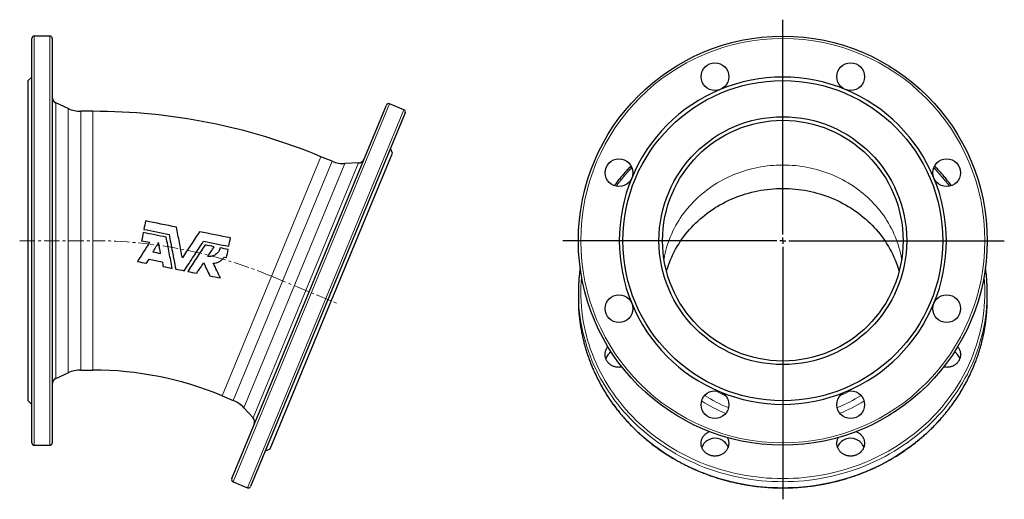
# Model space of a CAD drawing. Header units: millimetres. Extents: x 102 to 921, y 48 to 942.
# Tile 3 of 3: x 102 to 921, y 544 to 942. Entities that reach past the tile are written whole.
import ezdxf

# ---------------------------------------------------------------- set-up
doc = ezdxf.new("R2010")
doc.units = ezdxf.units.MM
doc.linetypes.add('CENTERX2', pattern=[20.32, 12.7, -2.54, 2.54, -2.54])
doc.layers.add('FORMAT', color=7, linetype='Continuous')

# ---------------------------------------------------------------- blocks, each defined once
blk = doc.blocks.new('SW_CENTERMARKSYMBOL_0')
at = {"layer": 'FORMAT', "color": 0}
for p, q in [((0, 5), (0, 183.62)), ((-5, 0), (-183.05, 0)), ((0, 0), (-2.5, 0)), ((0, 0), (0, 2.5)), ((0, 0), (0, -2.5)), ((0, 0), (2.5, 0)), ((5, 0), (184.17, 0)), ((0, -5), (0, -214.9))]:
    blk.add_line(p, q, dxfattribs=at)

msp = doc.modelspace()

# ---------------------------------------------------------------- linework, layer by layer
at = {"color": 7, "linetype": 'Continuous', "lineweight": 25}
for p, q in [((112.24, 590.58), (112.24, 926.58)), ((127.24, 928.58), (114.24, 928.58)), ((129.24, 926.58), (129.24, 758.58)), ((112.24, 894.58), (109.24, 891.58)), ((109.24, 758.58), (109.24, 891.58)), ((142.45, 868.42), (132.13, 873.23)), ((278.5, 560.89), (407.08, 871.31)), ((421.7, 867.42), (409.69, 872.39)), ((163.06, 866.08), (153.01, 866.08)), ((422.79, 864.8), (294.21, 554.38)), ((412.16, 831.32), (410.54, 835.24)), ((361.97, 824.51), (352.68, 828.36)), ((361.27, 708.44), (412.16, 831.32)), ((384, 823.13), (372.63, 822.63)), ((109.24, 625.58), (109.24, 758.58)), ((129.24, 758.58), (129.24, 590.58)), ((272.13, 744.91), (274.15, 744.51)), ((566.71, 715.33), (566.71, 710.36)), ((906.71, 710.36), (906.71, 715.33)), ((310.37, 585.57), (361.27, 708.44)), ((132.13, 643.92), (142.45, 648.73)), ((153.01, 651.08), (163.06, 651.08)), ((109.24, 625.58), (112.24, 622.58)), ((270.4, 629.72), (279.69, 625.88)), ((288.56, 619.67), (296.25, 611.28)), ((114.24, 588.58), (127.24, 588.58)), ((306.45, 583.95), (310.37, 585.57)), ((279.58, 558.27), (291.59, 553.3))]:
    msp.add_line(p, q, dxfattribs=at)
at = {"color": 8, "linetype": 'Continuous', "lineweight": 18}
for p, q in [((114.24, 928.58), (114.24, 588.58)), ((127.24, 758.58), (127.24, 928.58)), ((132.13, 873.23), (132.13, 758.58)), ((142.45, 758.58), (142.45, 868.42)), ((409.69, 872.39), (279.58, 558.27)), ((153.01, 866.08), (153.01, 651.08)), ((163.06, 866.08), (163.06, 651.08)), ((291.59, 553.3), (421.7, 867.42)), ((352.68, 828.36), (270.4, 629.72)), ((279.69, 625.88), (361.97, 824.51)), ((372.63, 822.63), (288.56, 619.67)), ((296.25, 611.28), (384, 823.13)), ((127.24, 588.58), (127.24, 758.58)), ((132.13, 758.58), (132.13, 643.92)), ((142.45, 648.73), (142.45, 758.58))]:
    msp.add_line(p, q, dxfattribs=at)
at = {"color": 8, "linetype": 'Continuous', "lineweight": 18, "flags": 128}
for points in [[(637.89, 743.22), (637.94, 743.49), (638.38, 745.88), (638.89, 748.25), (639.47, 750.61), (640.12, 752.95), (640.83, 755.28), (641.6, 757.59), (642.44, 759.88), (643.35, 762.15), (644.32, 764.4), (645.35, 766.62), (646.45, 768.82), (647.61, 770.99), (648.83, 773.13), (650.11, 775.24), (651.44, 777.31), (652.84, 779.36), (654.3, 781.37), (655.81, 783.35), (657.37, 785.28), (658.99, 787.18), (660.67, 789.04), (662.39, 790.86), (664.17, 792.64), (666, 794.37), (667.87, 796.06), (669.8, 797.7), (671.76, 799.29), (673.78, 800.84), (675.83, 802.34), (677.93, 803.79), (680.07, 805.18), (682.24, 806.52), (684.46, 807.82), (686.71, 809.05), (688.99, 810.23), (691.31, 811.36), (693.66, 812.43), (696.03, 813.44), (698.44, 814.4), (700.87, 815.29), (703.33, 816.13), (705.81, 816.91), (708.31, 817.63), (710.83, 818.28), (713.36, 818.88), (715.92, 819.41), (718.49, 819.88), (721.07, 820.29), (723.66, 820.64), (726.26, 820.92), (728.86, 821.14), (731.47, 821.3), (734.09, 821.4), (736.71, 821.43), (739.33, 821.4), (741.94, 821.3), (744.55, 821.14), (747.16, 820.92), (749.76, 820.64), (752.35, 820.29), (754.93, 819.88), (757.5, 819.41), (760.05, 818.88), (762.59, 818.28), (765.11, 817.63), (767.61, 816.91), (770.09, 816.13), (772.55, 815.29), (774.98, 814.4), (777.38, 813.44), (779.76, 812.43), (782.11, 811.36), (784.42, 810.23), (786.71, 809.05), (788.96, 807.82), (791.17, 806.52), (793.35, 805.18), (795.49, 803.79), (797.58, 802.34), (799.64, 800.84), (801.65, 799.29), (803.62, 797.7), (805.54, 796.06), (807.42, 794.37), (809.25, 792.64), (811.02, 790.86), (812.75, 789.04), (814.42, 787.18), (816.04, 785.28), (817.61, 783.35), (819.12, 781.37), (820.58, 779.36), (821.97, 777.31), (823.31, 775.24), (824.59, 773.13), (825.81, 770.99), (826.97, 768.82), (828.06, 766.62), (829.1, 764.4), (830.07, 762.15), (830.97, 759.88), (831.81, 757.59), (832.59, 755.28), (833.3, 752.95), (833.95, 750.61), (834.52, 748.25), (835.03, 745.88), (835.48, 743.49), (835.52, 743.22)], [(569.29, 729.04), (569.23, 728.28), (568.94, 724.22), (568.77, 720.16), (568.71, 716.1), (568.77, 712.04), (568.94, 707.98), (569.23, 703.92), (569.63, 699.87), (570.15, 695.84), (570.78, 691.82), (571.52, 687.81), (572.38, 683.83), (573.35, 679.87), (574.43, 675.93), (575.63, 672.02), (576.93, 668.14), (578.34, 664.29), (579.87, 660.48), (581.5, 656.7), (583.23, 652.97), (585.07, 649.28), (587.02, 645.63), (589.07, 642.04), (591.22, 638.49), (593.47, 635), (595.81, 631.56), (598.26, 628.19), (600.79, 624.87), (603.43, 621.61), (606.15, 618.42), (608.96, 615.3), (611.86, 612.24), (614.85, 609.26), (617.91, 606.35), (621.06, 603.51), (624.29, 600.75), (627.6, 598.07), (630.98, 595.48), (634.44, 592.96), (637.96, 590.53), (641.55, 588.18), (645.21, 585.93), (648.93, 583.76), (652.71, 581.68), (656.55, 579.7), (660.44, 577.8), (664.38, 576.01), (668.38, 574.31), (672.42, 572.7), (676.5, 571.2), (680.63, 569.79), (684.79, 568.48), (688.99, 567.28), (693.23, 566.18), (697.49, 565.18), (701.78, 564.28), (706.09, 563.49), (710.43, 562.8), (714.78, 562.21), (719.15, 561.74), (723.53, 561.37), (727.92, 561.1), (732.31, 560.94), (736.71, 560.89), (741.11, 560.94), (745.5, 561.1), (749.89, 561.37), (754.27, 561.74), (758.64, 562.21), (762.99, 562.8), (767.32, 563.49), (771.64, 564.28), (775.93, 565.18), (780.19, 566.18), (784.42, 567.28), (788.62, 568.48), (792.79, 569.79), (796.91, 571.2), (801, 572.7), (805.04, 574.31), (809.03, 576.01), (812.98, 577.8), (816.87, 579.7), (820.71, 581.68), (824.49, 583.76), (828.21, 585.93), (831.86, 588.18), (835.46, 590.53), (838.98, 592.96), (842.43, 595.48), (845.82, 598.07), (849.12, 600.75), (852.35, 603.51), (855.5, 606.35), (858.57, 609.26), (861.56, 612.24), (864.46, 615.3), (867.27, 618.42), (869.99, 621.61), (872.62, 624.87), (875.16, 628.19), (877.61, 631.56), (879.95, 635), (882.2, 638.49), (884.35, 642.04), (886.4, 645.63), (888.34, 649.28), (890.18, 652.97), (891.92, 656.7), (893.55, 660.48), (895.07, 664.29), (896.49, 668.14), (897.79, 672.02), (898.98, 675.93), (900.07, 679.87), (901.04, 683.83), (901.9, 687.81), (902.64, 691.82), (903.27, 695.84), (903.79, 699.87), (904.19, 703.92), (904.48, 707.98), (904.65, 712.04), (904.71, 716.1), (904.65, 720.16), (904.48, 724.22), (904.19, 728.28), (904.12, 729.04)], [(906.61, 710.1), (906.48, 707.11), (906.18, 703.01), (905.78, 698.92), (905.25, 694.83), (904.62, 690.76), (903.86, 686.71), (902.99, 682.68), (902.01, 678.67), (900.92, 674.68), (899.71, 670.73), (898.39, 666.8), (896.96, 662.91), (895.42, 659.05), (893.77, 655.23), (892.01, 651.45), (890.15, 647.72), (888.18, 644.03), (886.11, 640.39), (883.93, 636.8), (881.66, 633.27), (879.28, 629.79), (876.81, 626.37), (874.24, 623.02), (871.58, 619.72), (868.82, 616.49), (865.98, 613.33), (863.04, 610.24), (860.02, 607.22), (856.92, 604.28), (853.73, 601.41), (850.46, 598.62), (847.11, 595.9), (843.69, 593.28), (840.2, 590.73), (836.63, 588.27), (833, 585.9), (829.3, 583.61), (825.53, 581.42), (821.71, 579.32), (817.83, 577.31), (813.89, 575.39), (809.9, 573.57), (805.85, 571.85), (801.76, 570.23), (797.63, 568.71), (793.46, 567.28), (789.24, 565.96), (784.99, 564.74), (780.71, 563.63), (776.39, 562.61), (772.05, 561.71), (767.69, 560.9), (763.3, 560.21), (758.9, 559.62), (754.48, 559.13), (750.05, 558.76), (745.61, 558.49), (741.16, 558.33), (736.71, 558.27), (732.26, 558.33), (727.81, 558.49), (723.37, 558.76), (718.94, 559.13), (714.52, 559.62), (710.11, 560.21), (705.73, 560.9), (701.36, 561.71), (697.02, 562.61), (692.71, 563.63), (688.43, 564.74), (684.18, 565.96), (679.96, 567.28), (675.79, 568.71), (671.65, 570.23), (667.56, 571.85), (663.52, 573.57), (659.53, 575.39), (655.59, 577.31), (651.71, 579.32), (647.88, 581.42), (644.12, 583.61), (640.42, 585.9), (636.79, 588.27), (633.22, 590.73), (629.72, 593.28), (626.3, 595.9), (622.96, 598.62), (619.69, 601.41), (616.5, 604.28), (613.39, 607.22), (610.37, 610.24), (607.44, 613.33), (604.59, 616.49), (601.84, 619.72), (599.18, 623.02), (596.61, 626.37), (594.13, 629.79), (591.76, 633.27), (589.48, 636.8), (587.31, 640.39), (585.24, 644.03), (583.27, 647.72), (581.41, 651.45), (579.65, 655.23), (578, 659.05), (576.46, 662.91), (575.03, 666.8), (573.71, 670.73), (572.5, 674.68), (571.41, 678.67), (570.42, 682.68), (569.56, 686.71), (568.8, 690.76), (568.16, 694.83), (567.64, 698.92), (567.23, 703.01), (566.94, 707.11), (566.79, 710.54)], [(566.81, 704.99), (566.94, 702.14), (567.23, 698.04), (567.64, 693.94), (568.16, 689.86), (568.8, 685.79), (569.56, 681.74), (570.42, 677.7), (571.41, 673.69), (572.5, 669.71), (573.71, 665.75), (575.03, 661.82), (576.46, 657.93), (578, 654.07), (579.65, 650.25), (581.41, 646.48), (583.27, 642.74), (585.24, 639.05), (587.31, 635.42), (589.48, 631.83), (591.76, 628.3), (594.13, 624.82), (596.61, 621.4), (599.18, 618.04), (601.84, 614.75), (604.59, 611.52), (607.44, 608.36), (610.37, 605.27), (613.39, 602.25), (616.5, 599.3), (619.69, 596.43), (622.96, 593.64), (626.3, 590.93), (629.72, 588.3), (633.22, 585.75), (636.79, 583.29), (640.42, 580.92), (644.12, 578.64), (647.88, 576.44), (651.71, 574.34), (655.59, 572.33), (659.53, 570.42), (663.52, 568.6), (667.56, 566.88), (671.65, 565.25), (675.79, 563.73), (679.96, 562.31), (684.18, 560.99), (688.43, 559.77), (692.71, 558.65), (697.02, 557.64), (701.36, 556.73), (705.73, 555.93), (710.11, 555.23), (714.52, 554.64), (718.94, 554.16), (723.37, 553.78), (727.81, 553.51), (732.26, 553.35), (736.71, 553.3)], [(736.71, 553.3), (741.16, 553.35), (745.61, 553.51), (750.05, 553.78), (754.48, 554.16), (758.9, 554.64), (763.3, 555.23), (767.69, 555.93), (772.05, 556.73), (776.39, 557.64), (780.71, 558.65), (784.99, 559.77), (789.24, 560.99), (793.46, 562.31), (797.63, 563.73), (801.76, 565.25), (805.85, 566.88), (809.9, 568.6), (813.89, 570.42), (817.83, 572.33), (821.71, 574.34), (825.53, 576.44), (829.3, 578.64), (833, 580.92), (836.63, 583.29), (840.2, 585.75), (843.69, 588.3), (847.11, 590.93), (850.46, 593.64), (853.73, 596.43), (856.92, 599.3), (860.02, 602.25), (863.04, 605.27), (865.98, 608.36), (868.82, 611.52), (871.58, 614.75), (874.24, 618.04), (876.81, 621.4), (879.28, 624.82), (881.66, 628.3), (883.93, 631.83), (886.11, 635.42), (888.18, 639.05), (890.15, 642.74), (892.01, 646.48), (893.77, 650.25), (895.42, 654.07), (896.96, 657.93), (898.39, 661.82), (899.71, 665.75), (900.92, 669.71), (902.01, 673.69), (902.99, 677.7), (903.86, 681.74), (904.62, 685.79), (905.25, 689.86), (905.78, 693.94), (906.18, 698.04), (906.48, 702.14), (906.63, 705.48)]]:
    msp.add_lwpolyline(points, dxfattribs=at)
at = {"color": 7, "linetype": 'Continuous', "lineweight": 25, "flags": 128}
for points in [[(640, 733.12), (640.12, 733.5), (640.83, 735.83), (641.6, 738.14), (642.44, 740.43), (643.35, 742.7), (644.32, 744.95), (645.35, 747.17), (646.45, 749.37), (647.61, 751.54), (648.83, 753.68), (650.11, 755.79), (651.44, 757.87), (652.84, 759.91), (654.3, 761.92), (655.81, 763.9), (657.37, 765.84), (658.99, 767.73), (660.67, 769.59), (662.39, 771.41), (664.17, 773.19), (666, 774.92), (667.87, 776.61), (669.8, 778.25), (671.76, 779.85), (673.78, 781.39), (675.83, 782.89), (677.93, 784.34), (680.07, 785.73), (682.24, 787.08), (684.46, 788.37), (686.71, 789.6), (688.99, 790.79), (691.31, 791.91), (693.66, 792.98), (696.03, 793.99), (698.44, 794.95), (700.87, 795.84), (703.33, 796.68), (705.81, 797.46), (708.31, 798.18), (710.83, 798.83), (713.36, 799.43), (715.92, 799.96), (718.49, 800.43), (721.07, 800.84), (723.66, 801.19), (726.26, 801.47), (728.86, 801.7), (731.47, 801.85), (734.09, 801.95), (736.71, 801.98), (739.33, 801.95), (741.94, 801.85), (744.55, 801.7), (747.16, 801.47), (749.76, 801.19), (752.35, 800.84), (754.93, 800.43), (757.5, 799.96), (760.05, 799.43), (762.59, 798.83), (765.11, 798.18), (767.61, 797.46), (770.09, 796.68), (772.55, 795.84), (774.98, 794.95), (777.38, 793.99), (779.76, 792.98), (782.11, 791.91), (784.42, 790.79), (786.71, 789.6), (788.96, 788.37), (791.17, 787.08), (793.35, 785.73), (795.49, 784.34), (797.58, 782.89), (799.64, 781.39), (801.65, 779.85), (803.62, 778.25), (805.54, 776.61), (807.42, 774.92), (809.25, 773.19), (811.02, 771.41), (812.75, 769.59), (814.42, 767.73), (816.04, 765.84), (817.61, 763.9), (819.12, 761.92), (820.58, 759.91), (821.97, 757.87), (823.31, 755.79), (824.59, 753.68), (825.81, 751.54), (826.97, 749.37), (828.06, 747.17), (829.1, 744.95), (830.07, 742.7), (830.97, 740.43), (831.81, 738.14), (832.59, 735.83), (833.3, 733.5), (833.41, 733.12)], [(566.71, 710.36), (566.77, 706.25), (566.81, 704.99)], [(906.63, 705.48), (906.65, 706.25), (906.71, 710.36)], [(603, 653.59), (602.72, 653.54), (602.15, 653.44), (601.58, 653.38), (601.01, 653.34), (600.44, 653.32), (599.86, 653.34), (599.29, 653.38), (598.72, 653.44), (598.16, 653.54), (597.6, 653.65), (597.05, 653.8), (596.5, 653.97), (595.97, 654.16), (595.45, 654.38), (594.94, 654.62), (594.44, 654.88), (593.96, 655.17), (593.49, 655.48), (593.04, 655.81), (592.61, 656.16), (592.2, 656.53), (591.81, 656.92), (591.45, 657.33), (591.1, 657.75), (590.78, 658.19), (590.48, 658.64), (590.2, 659.1), (589.95, 659.58), (589.73, 660.07), (589.54, 660.57), (589.37, 661.07), (589.22, 661.59), (589.11, 662.1), (589.03, 662.63), (588.97, 663.16), (588.94, 663.68), (588.94, 664.21), (588.97, 664.74), (589.03, 665.27), (589.11, 665.79), (589.22, 666.31), (589.37, 666.83), (589.54, 667.33), (589.73, 667.83), (589.95, 668.32), (590.2, 668.8), (590.48, 669.26), (590.78, 669.71), (591.1, 670.15), (591.34, 670.45)], [(882.08, 670.45), (882.32, 670.15), (882.64, 669.71), (882.94, 669.26), (883.21, 668.8), (883.46, 668.32), (883.69, 667.83), (883.88, 667.33), (884.05, 666.83), (884.19, 666.31), (884.31, 665.79), (884.39, 665.27), (884.45, 664.74), (884.48, 664.21), (884.48, 663.68), (884.45, 663.16), (884.39, 662.63), (884.31, 662.1), (884.19, 661.59), (884.05, 661.07), (883.88, 660.57), (883.69, 660.07), (883.46, 659.58), (883.21, 659.1), (882.94, 658.64), (882.64, 658.19), (882.32, 657.75), (881.97, 657.33), (881.6, 656.92), (881.21, 656.53), (880.8, 656.16), (880.37, 655.81), (879.92, 655.48), (879.46, 655.17), (878.98, 654.88), (878.48, 654.62), (877.97, 654.38), (877.45, 654.16), (876.91, 653.97), (876.37, 653.8), (875.82, 653.65), (875.26, 653.54), (874.69, 653.44), (874.13, 653.38), (873.55, 653.34), (872.98, 653.32), (872.41, 653.34), (871.84, 653.38), (871.27, 653.44), (870.7, 653.54), (870.42, 653.59)], [(690.54, 594.97), (690.75, 594.57), (690.97, 594.08), (691.16, 593.58), (691.33, 593.08), (691.47, 592.56), (691.59, 592.04), (691.67, 591.52), (691.73, 590.99), (691.76, 590.46), (691.76, 589.93), (691.73, 589.41), (691.67, 588.88), (691.59, 588.35), (691.47, 587.84), (691.33, 587.32), (691.16, 586.82), (690.97, 586.32), (690.75, 585.83), (690.5, 585.35), (690.22, 584.89), (689.92, 584.44), (689.6, 584), (689.25, 583.58), (688.89, 583.17), (688.5, 582.78), (688.08, 582.41), (687.65, 582.06), (687.21, 581.73), (686.74, 581.42), (686.26, 581.13), (685.76, 580.87), (685.25, 580.63), (684.73, 580.41), (684.2, 580.22), (683.65, 580.05), (683.1, 579.9), (682.54, 579.79), (681.98, 579.69), (681.41, 579.63), (680.84, 579.59), (680.26, 579.57), (679.69, 579.59), (679.12, 579.63), (678.55, 579.69), (677.98, 579.79), (677.43, 579.9), (676.87, 580.05), (676.33, 580.22), (675.8, 580.41), (675.27, 580.63), (674.76, 580.87), (674.27, 581.13), (673.78, 581.42), (673.32, 581.73), (672.87, 582.06), (672.44, 582.41), (672.03, 582.78), (671.64, 583.17), (671.27, 583.58), (670.93, 584), (670.6, 584.44), (670.3, 584.89), (670.03, 585.35), (669.78, 585.83), (669.56, 586.32), (669.36, 586.82), (669.19, 587.32), (669.05, 587.84), (668.94, 588.35), (668.85, 588.88), (668.79, 589.41), (668.77, 589.93), (668.77, 590.46), (668.79, 590.99), (668.85, 591.52), (668.94, 592.04), (669.05, 592.56), (669.19, 593.08), (669.36, 593.58), (669.56, 594.08), (669.78, 594.57), (670.03, 595.05), (670.3, 595.51), (670.6, 595.96), (670.93, 596.4), (671.27, 596.82), (671.64, 597.23), (672.03, 597.62), (672.44, 597.99), (672.87, 598.34), (673.32, 598.67), (673.78, 598.98), (674.27, 599.27), (674.76, 599.53), (675.27, 599.77), (675.63, 599.93)], [(797.78, 599.93), (798.14, 599.77), (798.65, 599.53), (799.15, 599.27), (799.63, 598.98), (800.1, 598.67), (800.55, 598.34), (800.98, 597.99), (801.39, 597.62), (801.78, 597.23), (802.15, 596.82), (802.49, 596.4), (802.81, 595.96), (803.11, 595.51), (803.39, 595.05), (803.64, 594.57), (803.86, 594.08), (804.06, 593.58), (804.22, 593.08), (804.37, 592.56), (804.48, 592.04), (804.57, 591.52), (804.62, 590.99), (804.65, 590.46), (804.65, 589.93), (804.62, 589.41), (804.57, 588.88), (804.48, 588.35), (804.37, 587.84), (804.22, 587.32), (804.06, 586.82), (803.86, 586.32), (803.64, 585.83), (803.39, 585.35), (803.11, 584.89), (802.81, 584.44), (802.49, 584), (802.15, 583.58), (801.78, 583.17), (801.39, 582.78), (800.98, 582.41), (800.55, 582.06), (800.1, 581.73), (799.63, 581.42), (799.15, 581.13), (798.65, 580.87), (798.14, 580.63), (797.62, 580.41), (797.09, 580.22), (796.54, 580.05), (795.99, 579.9), (795.43, 579.79), (794.87, 579.69), (794.3, 579.63), (793.73, 579.59), (793.15, 579.57), (792.58, 579.59), (792.01, 579.63), (791.44, 579.69), (790.88, 579.79), (790.32, 579.9), (789.76, 580.05), (789.22, 580.22), (788.69, 580.41), (788.16, 580.63), (787.65, 580.87), (787.16, 581.13), (786.68, 581.42), (786.21, 581.73), (785.76, 582.06), (785.33, 582.41), (784.92, 582.78), (784.53, 583.17), (784.16, 583.58), (783.82, 584), (783.49, 584.44), (783.2, 584.89), (782.92, 585.35), (782.67, 585.83), (782.45, 586.32), (782.25, 586.82), (782.08, 587.32), (781.94, 587.84), (781.83, 588.35), (781.74, 588.88), (781.69, 589.41), (781.66, 589.93), (781.66, 590.46), (781.69, 590.99), (781.74, 591.52), (781.83, 592.04), (781.94, 592.56), (782.08, 593.08), (782.25, 593.58), (782.45, 594.08), (782.67, 594.57), (782.88, 594.97)]]:
    msp.add_lwpolyline(points, dxfattribs=at)
at = {"color": 7, "linetype": 'Continuous', "lineweight": 25}
for centre, radius in [((736.71, 758.58), 170), ((680.26, 894.85), 11.5), ((793.15, 894.85), 11.5), ((736.71, 758.58), 133), ((736.71, 758.58), 103), ((736.71, 758.58), 100), ((600.44, 815.02), 11.5), ((872.98, 815.02), 11.5), ((600.44, 702.13), 11.5), ((872.98, 702.13), 11.5), ((680.26, 622.3), 11.5), ((793.15, 622.3), 11.5)]:
    msp.add_circle(centre, radius, dxfattribs=at)
at = {"color": 8, "linetype": 'Continuous', "lineweight": 18}
msp.add_circle((736.71, 758.58), 168, dxfattribs=at)
at = {"color": 7, "linetype": 'Continuous', "lineweight": 25}
for centre, radius, start, end in [((114.24, 926.58), 2, 90, 180), ((127.24, 926.58), 2, 0, 90), ((736.71, 758.58), 136, 67.5, 112.5), ((134.24, 877.76), 5, 180, 245), ((736.71, 758.58), 136, 112.5, 157.5), ((736.71, 758.58), 136, 22.5, 67.5), ((153.01, 891.08), 25, 245, 270), ((408.93, 870.55), 2, 67.5, 157.5), ((163.06, 370.58), 495.5, 67.5, 90), ((420.94, 865.57), 2, 337.5, 67.5), ((371.53, 847.61), 25, 247.5, 272.5), ((383.78, 828.12), 5, 272.5, 337.5), ((736.71, 758.58), 136, 157.5, 202.5), ((736.71, 758.58), 136, 337.5, 22.5), ((711.82, 715.33), 145.11, 177.88119, 181.89178), ((761.59, 715.33), 145.11, 357.93263, 1.98761), ((736.71, 758.58), 136, 202.5, 247.5), ((736.71, 758.58), 136, 292.5, 337.5), ((599.62, 657.07), 10.76, 121.63776, 160.31821), ((873.8, 657.07), 10.76, 19.68179, 58.36224), ((153.01, 626.08), 25, 90, 115), ((163.06, 370.58), 280.5, 67.5, 90), ((134.24, 639.39), 5, 115, 180), ((736.71, 758.58), 136, 247.5, 292.5), ((270.12, 602.78), 25, 42.5, 67.5), ((292.56, 607.9), 5, 337.5, 42.5), ((114.24, 590.58), 2, 180, 270), ((127.24, 590.58), 2, 270, 0), ((680.23, 582.65), 11.73, 67.80492, 158.49804), ((680.88, 583.19), 10.99, 19.98073, 69.87823), ((792.53, 583.19), 10.99, 110.12177, 160.01927), ((793.19, 582.65), 11.73, 21.50196, 112.19508), ((280.35, 560.12), 2, 157.5, 247.5), ((292.36, 555.15), 2, 247.5, 337.5)]:
    msp.add_arc(centre, radius, start, end, dxfattribs=at)
at = {"color": 8, "linetype": 'Continuous', "lineweight": 18}
for centre, radius, start, end in [((724.61, 709.96), 157.52, 136.08483, 143.45065), ((748.8, 709.96), 157.52, 36.54935, 43.91517), ((735, 733.04), 113.08, 241.36697, 246.02364), ((738.41, 733.04), 113.08, 293.97636, 298.63303), ((734.71, 728.63), 122.3, 237.60323, 248.17039), ((734.83, 729.34), 117.75, 237.57016, 248.41018), ((738.62, 729.29), 117.68, 291.58678, 302.43289), ((738.68, 728.7), 122.37, 291.83258, 302.3938)]:
    msp.add_arc(centre, radius, start, end, dxfattribs=at)
at = {"color": 7, "linetype": 'Continuous', "lineweight": 25}
for points, knots in [([(610.47, 820.63), (610.34, 820.5), (609.75, 819.89), (608.71, 818.8), (607.34, 817.34), (606, 815.86), (604.68, 814.37), (603.37, 812.87), (602.09, 811.35), (600.83, 809.82), (599.59, 808.27), (598.37, 806.71), (597.33, 805.36), (596.72, 804.53), (596.49, 804.22)], [0, 0, 0, 0, 0.025192, 0.117418, 0.209642, 0.301864, 0.394085, 0.486304, 0.578522, 0.670738, 0.762952, 0.855165, 0.947376, 1, 1, 1, 1]), ([(876.92, 804.23), (876.87, 804.3), (876.43, 804.9), (875.58, 806.02), (874.37, 807.59), (873.13, 809.15), (871.88, 810.69), (870.6, 812.21), (869.31, 813.72), (867.99, 815.22), (866.66, 816.7), (865.31, 818.16), (864.07, 819.47), (863.28, 820.29), (862.95, 820.62)], [0, 0, 0, 0, 0.012091, 0.104361, 0.196633, 0.288907, 0.381182, 0.473459, 0.565738, 0.658018, 0.7503, 0.842583, 0.934869, 1, 1, 1, 1]), ([(237.42, 744.39), (236.6, 748.65), (235.78, 752.9), (234.14, 761.38), (233.33, 765.61), (232.52, 769.83)], [0, 0, 0, 0, 0.5, 0.5, 1, 1, 1, 1]), ([(228.99, 735.58), (228.16, 739.88), (227.33, 744.18), (225.67, 752.82), (224.84, 757.14), (224, 761.48)], [0, 0, 0, 0, 0.5, 0.5, 1, 1, 1, 1]), ([(226.34, 763.81), (227.27, 758.99), (228.2, 754.18), (230.05, 744.58), (230.97, 739.78), (231.89, 735)], [0, 0, 0, 0, 0.5, 0.5, 1, 1, 1, 1]), ([(251.68, 766.02), (249.32, 762.43), (246.94, 758.84), (242.19, 751.62), (239.81, 748.01), (237.42, 744.39)], [0, 0, 0, 0, 0.5, 0.5, 1, 1, 1, 1]), ([(238.93, 733.6), (241.61, 737.67), (244.3, 741.74), (249.68, 749.91), (252.38, 754), (255.08, 758.09)], [0, 0, 0, 0, 0.5, 0.5, 1, 1, 1, 1]), ([(256.35, 755.04), (253.92, 751.36), (251.5, 747.68), (246.66, 740.34), (244.24, 736.68), (241.83, 733.02)], [0, 0, 0, 0, 0.5, 0.5, 1, 1, 1, 1]), ([(268.76, 752.57), (268.65, 752.01), (268.48, 751.47), (268.16, 750.68), (268.04, 750.42), (267.78, 749.92), (267.63, 749.67), (267.16, 748.95), (266.81, 748.51), (266.02, 747.7), (265.57, 747.32), (264.64, 746.67), (264.15, 746.39), (263.36, 746.05), (263.09, 745.94), (262.55, 745.76), (262.28, 745.69), (261.45, 745.5), (260.88, 745.42), (259.73, 745.39), (259.16, 745.42), (258.59, 745.51)], [0, 0, 0, 0, 0.125, 0.125, 0.1875, 0.1875, 0.25, 0.25, 0.375, 0.375, 0.5, 0.5, 0.625, 0.625, 0.6875, 0.6875, 0.75, 0.75, 0.875, 0.875, 1, 1, 1, 1]), ([(263.13, 739.86), (264.03, 739.88), (264.92, 740), (266.21, 740.35), (266.64, 740.49), (267.48, 740.83), (267.88, 741.02), (268.66, 741.46), (269.03, 741.7), (269.76, 742.24), (270.11, 742.53), (271.08, 743.46), (271.65, 744.15), (272.13, 744.91)], [0, 0, 0, 0, 0.25, 0.25, 0.375, 0.375, 0.5, 0.5, 0.625, 0.625, 0.75, 0.75, 1, 1, 1, 1]), ([(568.21, 736.15), (568.18, 736), (568.07, 735.21), (567.88, 733.78), (567.65, 731.86), (567.44, 729.94), (567.26, 728.02), (567.1, 726.1), (566.97, 724.18), (566.87, 722.38), (566.83, 721.22), (566.81, 720.71)], [0, 0, 0, 0, 0.029977, 0.154302, 0.278626, 0.402949, 0.527272, 0.651594, 0.775915, 0.900236, 1, 1, 1, 1]), ([(906.62, 720.38), (906.61, 720.72), (906.57, 721.71), (906.49, 723.35), (906.37, 725.27), (906.23, 727.19), (906.06, 729.11), (905.86, 731.03), (905.64, 732.95), (905.43, 734.64), (905.27, 735.7), (905.21, 736.12)], [0, 0, 0, 0, 0.066111, 0.18803, 0.30995, 0.431869, 0.553789, 0.67571, 0.797631, 0.919553, 1, 1, 1, 1]), ([(566.81, 704.98), (566.82, 704.74), (566.85, 703.87), (566.93, 702.35), (567.04, 700.42), (567.19, 698.5), (567.36, 696.58), (567.55, 694.66), (567.77, 692.74), (568.02, 690.83), (568.29, 688.92), (568.59, 687.01), (568.91, 685.11), (569.26, 683.21), (569.63, 681.31), (570.03, 679.42), (570.45, 677.53), (570.9, 675.65), (571.37, 673.77), (571.87, 671.9), (572.39, 670.04), (572.94, 668.18), (573.51, 666.32), (574.1, 664.48), (574.72, 662.64), (575.37, 660.8), (576.04, 658.98), (576.73, 657.16), (577.45, 655.35), (578.19, 653.55), (578.95, 651.76), (579.74, 649.97), (580.56, 648.2), (581.39, 646.43), (582.25, 644.68), (583.13, 642.93), (584.04, 641.2), (584.97, 639.47), (585.92, 637.76), (586.89, 636.05), (587.89, 634.36), (588.9, 632.68), (589.95, 631.01), (591.01, 629.35), (592.09, 627.7), (593.2, 626.07), (594.33, 624.45), (595.48, 622.84), (596.65, 621.25), (597.84, 619.67), (599.05, 618.1), (600.29, 616.55), (601.54, 615.01), (602.81, 613.48), (604.11, 611.97), (605.42, 610.47), (606.76, 608.99), (608.11, 607.53), (609.48, 606.08), (610.87, 604.64), (612.29, 603.22), (613.72, 601.82), (615.16, 600.44), (616.63, 599.07), (618.11, 597.71), (619.62, 596.38), (621.14, 595.06), (622.67, 593.76), (624.23, 592.47), (625.8, 591.21), (627.39, 589.96), (628.99, 588.73), (630.61, 587.51), (632.25, 586.32), (633.9, 585.15), (635.57, 583.99), (637.25, 582.85), (638.95, 581.73), (640.66, 580.64), (642.39, 579.56), (644.13, 578.5), (645.89, 577.46), (647.65, 576.44), (649.44, 575.44), (651.23, 574.46), (653.04, 573.5), (654.86, 572.56), (656.69, 571.64), (658.54, 570.75), (660.4, 569.87), (662.26, 569.02), (664.14, 568.18), (666.03, 567.37), (667.94, 566.58), (669.85, 565.81), (671.77, 565.06), (673.7, 564.34), (675.64, 563.64), (677.59, 562.95), (679.55, 562.29), (681.52, 561.66), (683.49, 561.04), (685.48, 560.45), (687.47, 559.88), (689.47, 559.33), (691.47, 558.81), (693.48, 558.31), (695.5, 557.83), (697.53, 557.37), (699.56, 556.94), (701.6, 556.53), (703.64, 556.15), (705.69, 555.78), (707.74, 555.44), (709.79, 555.13), (711.85, 554.83), (713.92, 554.56), (715.99, 554.31), (718.06, 554.09), (720.13, 553.89), (722.21, 553.72), (724.28, 553.56), (726.36, 553.43), (728.44, 553.33), (730.53, 553.25), (732.61, 553.19), (734.67, 553.15), (736.04, 553.15), (736.71, 553.15)], [0, 0, 0, 0, 0.002935, 0.010907, 0.01888, 0.026852, 0.034825, 0.042798, 0.05077, 0.058743, 0.066716, 0.074689, 0.082661, 0.090634, 0.098607, 0.10658, 0.114554, 0.122527, 0.1305, 0.138473, 0.146447, 0.154421, 0.162394, 0.170368, 0.178342, 0.186316, 0.19429, 0.202264, 0.210239, 0.218213, 0.226188, 0.234162, 0.242137, 0.250112, 0.258087, 0.266062, 0.274038, 0.282013, 0.289989, 0.297965, 0.305941, 0.313917, 0.321893, 0.329869, 0.337846, 0.345823, 0.353799, 0.361776, 0.369753, 0.377731, 0.385708, 0.393685, 0.401663, 0.409641, 0.417619, 0.425597, 0.433575, 0.441554, 0.449532, 0.457511, 0.465489, 0.473468, 0.481447, 0.489427, 0.497406, 0.505385, 0.513365, 0.521344, 0.529324, 0.537304, 0.545284, 0.553264, 0.561245, 0.569225, 0.577205, 0.585186, 0.593167, 0.601147, 0.609128, 0.617109, 0.62509, 0.633071, 0.641053, 0.649034, 0.657015, 0.664997, 0.672979, 0.68096, 0.688942, 0.696924, 0.704906, 0.712888, 0.72087, 0.728852, 0.736834, 0.744816, 0.752799, 0.760781, 0.768763, 0.776746, 0.784728, 0.792711, 0.800693, 0.808676, 0.816659, 0.824642, 0.832624, 0.840607, 0.84859, 0.856573, 0.864556, 0.872539, 0.880522, 0.888505, 0.896488, 0.904471, 0.912454, 0.920437, 0.92842, 0.936404, 0.944387, 0.95237, 0.960353, 0.968336, 0.97632, 0.984303, 0.992286, 1, 1, 1, 1]), ([(736.71, 553.15), (737.08, 553.15), (738.14, 553.15), (739.9, 553.17), (741.98, 553.22), (744.06, 553.29), (746.14, 553.38), (748.22, 553.5), (750.3, 553.65), (752.38, 553.81), (754.45, 554), (756.53, 554.21), (758.59, 554.45), (760.66, 554.71), (762.72, 554.99), (764.78, 555.3), (766.83, 555.63), (768.88, 555.98), (770.93, 556.36), (772.97, 556.76), (775, 557.18), (777.03, 557.63), (779.05, 558.1), (781.07, 558.59), (783.08, 559.1), (785.08, 559.64), (787.07, 560.2), (789.06, 560.78), (791.04, 561.39), (793.01, 562.01), (794.97, 562.66), (796.93, 563.33), (798.87, 564.03), (800.81, 564.74), (802.73, 565.48), (804.65, 566.24), (806.55, 567.02), (808.45, 567.83), (810.33, 568.65), (812.21, 569.5), (814.07, 570.36), (815.92, 571.25), (817.76, 572.16), (819.58, 573.09), (821.4, 574.04), (823.2, 575.01), (824.99, 576), (826.76, 577.01), (828.52, 578.04), (830.27, 579.09), (832, 580.16), (833.72, 581.25), (835.43, 582.36), (837.12, 583.49), (838.79, 584.64), (840.45, 585.81), (842.09, 586.99), (843.72, 588.2), (845.33, 589.42), (846.93, 590.66), (848.51, 591.92), (850.07, 593.19), (851.61, 594.49), (853.14, 595.8), (854.65, 597.13), (856.14, 598.47), (857.62, 599.84), (859.07, 601.22), (860.51, 602.61), (861.93, 604.02), (863.33, 605.45), (864.71, 606.89), (866.07, 608.35), (867.42, 609.83), (868.74, 611.32), (870.04, 612.82), (871.33, 614.34), (872.59, 615.87), (873.83, 617.42), (875.05, 618.98), (876.25, 620.56), (877.43, 622.15), (878.59, 623.75), (879.73, 625.37), (880.85, 626.99), (881.94, 628.63), (883.01, 630.29), (884.06, 631.95), (885.09, 633.63), (886.1, 635.32), (887.08, 637.01), (888.04, 638.72), (888.98, 640.45), (889.9, 642.18), (890.79, 643.92), (891.66, 645.67), (892.5, 647.43), (893.32, 649.2), (894.12, 650.98), (894.9, 652.77), (895.65, 654.57), (896.38, 656.38), (897.08, 658.19), (897.76, 660.01), (898.42, 661.84), (899.05, 663.68), (899.65, 665.52), (900.24, 667.37), (900.79, 669.23), (901.33, 671.09), (901.83, 672.96), (902.32, 674.84), (902.78, 676.72), (903.21, 678.6), (903.62, 680.49), (904, 682.39), (904.36, 684.28), (904.69, 686.19), (905, 688.09), (905.28, 690), (905.54, 691.91), (905.77, 693.83), (905.98, 695.75), (906.16, 697.67), (906.31, 699.59), (906.44, 701.51), (906.55, 703.44), (906.61, 704.75), (906.62, 705.43), (906.63, 705.47)], [0, 0, 0, 0, 0.004213, 0.01218, 0.020147, 0.028115, 0.036082, 0.044049, 0.052016, 0.059983, 0.067951, 0.075918, 0.083885, 0.091852, 0.099819, 0.107787, 0.115754, 0.123721, 0.131688, 0.139655, 0.147622, 0.155589, 0.163556, 0.171523, 0.17949, 0.187457, 0.195423, 0.20339, 0.211357, 0.219324, 0.22729, 0.235257, 0.243224, 0.25119, 0.259157, 0.267123, 0.275089, 0.283056, 0.291022, 0.298988, 0.306954, 0.31492, 0.322886, 0.330852, 0.338818, 0.346784, 0.35475, 0.362715, 0.370681, 0.378646, 0.386611, 0.394577, 0.402542, 0.410507, 0.418472, 0.426437, 0.434401, 0.442366, 0.450331, 0.458295, 0.46626, 0.474224, 0.482188, 0.490152, 0.498116, 0.50608, 0.514043, 0.522007, 0.52997, 0.537933, 0.545896, 0.553859, 0.561822, 0.569785, 0.577748, 0.58571, 0.593672, 0.601635, 0.609597, 0.617558, 0.62552, 0.633482, 0.641443, 0.649405, 0.657366, 0.665327, 0.673288, 0.681248, 0.689209, 0.697169, 0.70513, 0.71309, 0.72105, 0.72901, 0.73697, 0.744929, 0.752889, 0.760848, 0.768807, 0.776766, 0.784725, 0.792684, 0.800642, 0.808601, 0.816559, 0.824518, 0.832476, 0.840434, 0.848392, 0.856349, 0.864307, 0.872265, 0.880222, 0.88818, 0.896137, 0.904094, 0.912052, 0.920009, 0.927966, 0.935923, 0.94388, 0.951836, 0.959793, 0.96775, 0.975707, 0.983663, 0.99162, 0.999576, 1, 1, 1, 1])]:
    msp.add_open_spline(points, degree=3, knots=knots, dxfattribs=at)
for points in [[(206.79, 774.95), (206.33, 772.64), (205.87, 770.31), (205.4, 767.97)], [(232.52, 769.83), (223.94, 771.54), (215.37, 773.25), (206.79, 774.95)], [(204.87, 765.28), (204.42, 763.04), (203.98, 760.8), (203.53, 758.56)], [(224, 761.48), (217.62, 762.75), (211.25, 764.01), (204.87, 765.28)], [(205.4, 767.97), (212.38, 766.58), (219.36, 765.2), (226.34, 763.81)], [(277.41, 760.9), (268.83, 762.61), (260.26, 764.32), (251.68, 766.02)], [(210.15, 757.24), (206.78, 751.91), (203.44, 746.61), (200.1, 741.32)], [(203.53, 758.56), (205.74, 758.12), (207.94, 757.68), (210.15, 757.24)], [(217.61, 757.03), (215.99, 754.45), (214.36, 751.87), (212.74, 749.3)], [(219.35, 747.98), (218.77, 751), (218.19, 754.01), (217.61, 757.03)], [(255.08, 758.09), (262.06, 756.7), (269.04, 755.32), (276.02, 753.93)], [(263.89, 753.54), (261.38, 754.04), (258.86, 754.54), (256.35, 755.04)], [(258.59, 745.51), (260.36, 748.19), (262.12, 750.87), (263.89, 753.54)], [(276.02, 753.93), (276.48, 756.26), (276.95, 758.59), (277.41, 760.9)], [(212.74, 749.3), (214.94, 748.86), (217.15, 748.42), (219.35, 747.98)], [(275.49, 751.24), (273.24, 751.68), (271, 752.13), (268.76, 752.57)], [(274.15, 744.51), (274.59, 746.76), (275.04, 749), (275.49, 751.24)], [(200.1, 741.32), (202.59, 740.83), (205.09, 740.33), (207.58, 739.84)], [(207.58, 739.84), (208.29, 740.97), (209.01, 742.11), (209.73, 743.25)], [(209.73, 743.25), (213.38, 742.53), (217.03, 741.8), (220.69, 741.08)], [(220.69, 741.08), (220.94, 739.74), (221.2, 738.41), (221.46, 737.08)], [(221.46, 737.08), (223.97, 736.58), (226.48, 736.08), (228.99, 735.58)], [(249.37, 731.52), (251.26, 734.4), (253.16, 737.28), (255.08, 740.18)], [(255.08, 740.18), (256.82, 736.56), (258.56, 732.95), (260.3, 729.35)], [(269.04, 727.61), (267.07, 731.69), (265.1, 735.77), (263.13, 739.86)], [(231.89, 735), (234.24, 734.53), (236.58, 734.07), (238.93, 733.6)], [(241.83, 733.02), (244.34, 732.52), (246.86, 732.02), (249.37, 731.52)], [(260.3, 729.35), (263.21, 728.77), (266.13, 728.19), (269.04, 727.61)]]:
    msp.add_open_spline(points, degree=3, dxfattribs=at)
at = {"layer": 'FORMAT', "linetype": 'CENTERX2', "lineweight": 18}
for p, q in [((102.16, 758.58), (163.06, 758.58)), ((311.54, 729.04), (367.37, 705.92))]:
    msp.add_line(p, q, dxfattribs=at)
msp.add_arc((163.06, 370.58), 388, 67.5, 90, dxfattribs=at)

# ---------------------------------------------------------------- block references
at = {"layer": 'FORMAT'}
msp.add_blockref('SW_CENTERMARKSYMBOL_0', (736.71, 758.58), dxfattribs=at)

doc.saveas('drawing.dxf')
